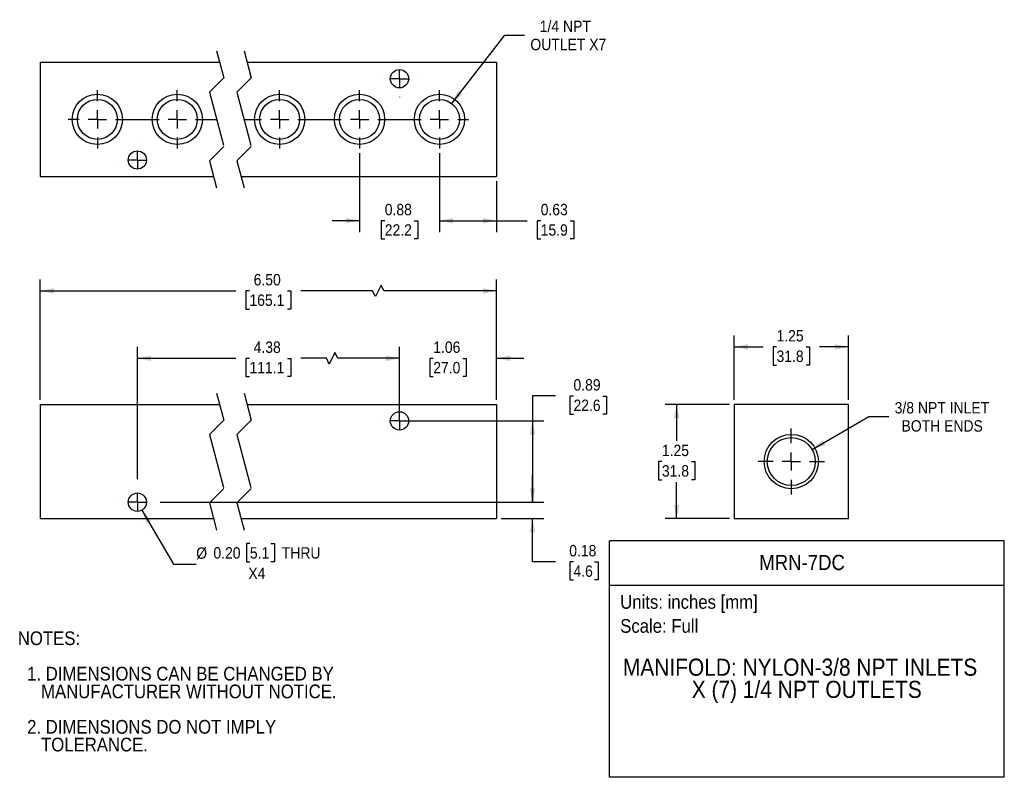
# Model space of a CAD drawing. Header units: inches. Extents: x 0.2 to 11, y 0 to 8.3.
import ezdxf
from ezdxf.enums import TextEntityAlignment as Align

# ---------------------------------------------------------------- set-up
doc = ezdxf.new("R2010")
doc.units = ezdxf.units.IN
doc.header["$MEASUREMENT"] = 0
doc.linetypes.add('SLD-Center', pattern=[0.7500000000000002, 0.6000000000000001, -0.05, 0.05, -0.05])
doc.linetypes.add('SLD-Solid', pattern=[0])
doc.layers.add('CENTER', color=40, linetype='SLD-Center')
doc.layers.add('SLD-DEFPOINTS', color=7, linetype='Continuous')
doc.layers.add('DIMENSIONS', color=140, linetype='SLD-Solid', lineweight=25)
doc.layers.add('TEXT', color=140, linetype='SLD-Solid', lineweight=25)
doc.styles.add('SLDTEXTSTYLE0', font='GOTHIC.TTF', dxfattribs={"width": 0.913})
doc.dimstyles.new('SLDDIMSTYLE0', dxfattribs={"dimtxt": 0.125, "dimasz": 0.15, "dimexe": 0, "dimexo": 0.0625, "dimgap": 0.03125, "dimtad": 0, "dimtih": 1, "dimtoh": 1, "dimrnd": 1e-09, "dimdsep": 46, "dimtxsty": 'SLDTEXTSTYLE0', "dimsah": 1, "dimcen": 0.09, "dimadec": 0, "dimazin": 2, "dimtfac": 1, "dimtmove": 0, "dimatfit": 0, "dimfxl": 0, "dimfrac": 2, "dimtolj": 1, "dimtzin": 12, "dimarcsym": 0})
doc.dimstyles.new('SLDDIMSTYLE1', dxfattribs={"dimtxt": 0.125, "dimasz": 0.15, "dimexe": 0, "dimexo": 0.0625, "dimgap": 0.03125, "dimtad": 0, "dimtih": 1, "dimtoh": 1, "dimrnd": 1e-09, "dimdsep": 46, "dimtxsty": 'SLDTEXTSTYLE0', "dimsah": 1, "dimcen": 0.09, "dimadec": 0, "dimazin": 2, "dimtfac": 1, "dimtofl": 0, "dimtmove": 0, "dimatfit": 3, "dimfxl": 0, "dimfrac": 2, "dimtolj": 1, "dimtzin": 12, "dimarcsym": 0})
doc.dimstyles.new('SLDDIMSTYLE2', dxfattribs={"dimtxt": 0.125, "dimasz": 0.15, "dimexe": 0, "dimexo": 0.0625, "dimgap": 0.03125, "dimtad": 0, "dimtih": 1, "dimtoh": 1, "dimrnd": 1e-09, "dimzin": 12, "dimdsep": 46, "dimtxsty": 'SLDTEXTSTYLE0', "dimsah": 1, "dimcen": 0.09, "dimadec": 0, "dimazin": 3, "dimtfac": 1, "dimtmove": 0, "dimatfit": 0, "dimfxl": 0, "dimfrac": 2, "dimtolj": 1, "dimtzin": 12, "dimarcsym": 0})
doc.dimstyles.new('SLDDIMSTYLE3', dxfattribs={"dimtxt": 0.125, "dimasz": 0.15, "dimexe": 0, "dimexo": 0.0625, "dimgap": 0.03125, "dimtad": 0, "dimtih": 1, "dimtoh": 1, "dimrnd": 1e-09, "dimzin": 0, "dimdsep": 46, "dimtxsty": 'SLDTEXTSTYLE0', "dimsah": 1, "dimcen": 0, "dimadec": 0, "dimazin": 0, "dimtfac": 1, "dimtofl": 0, "dimtmove": 0, "dimatfit": 3, "dimfxl": 0, "dimfrac": 2, "dimtolj": 1, "dimtzin": 12, "dimarcsym": 0})
doc.dimstyles.new('SLDDIMSTYLE4', dxfattribs={"dimtxt": 0.125, "dimasz": 0.15, "dimexe": 0, "dimexo": 0.0625, "dimgap": 0.03125, "dimtad": 0, "dimtih": 1, "dimtoh": 1, "dimrnd": 1e-09, "dimzin": 4, "dimdsep": 46, "dimtxsty": 'SLDTEXTSTYLE0', "dimsah": 1, "dimcen": 0.09, "dimadec": 0, "dimazin": 1, "dimtfac": 1, "dimtofl": 0, "dimtmove": 0, "dimatfit": 3, "dimfxl": 0, "dimfrac": 2, "dimtolj": 1, "dimtzin": 12, "dimarcsym": 0})
doc.dimstyles.new('SLDDIMSTYLE5', dxfattribs={"dimtxt": 0.125, "dimasz": 0.15, "dimexe": 0, "dimexo": 0.0625, "dimgap": 0.03125, "dimtad": 0, "dimtih": 1, "dimtoh": 1, "dimrnd": 1e-09, "dimzin": 12, "dimdsep": 46, "dimtxsty": 'SLDTEXTSTYLE0', "dimsah": 1, "dimcen": 0.09, "dimadec": 0, "dimazin": 3, "dimtfac": 1, "dimtofl": 0, "dimtmove": 0, "dimatfit": 3, "dimfxl": 0, "dimfrac": 2, "dimtolj": 1, "dimtzin": 12, "dimarcsym": 0})
doc.dimstyles.new('SLDDIMSTYLE6', dxfattribs={"dimtxt": 0.125, "dimasz": 0.15, "dimexe": 0, "dimexo": 0.0625, "dimgap": 0.03125, "dimtad": 0, "dimtih": 1, "dimtoh": 1, "dimrnd": 1e-09, "dimzin": 12, "dimdsep": 46, "dimtxsty": 'SLDTEXTSTYLE0', "dimsah": 1, "dimcen": 0, "dimadec": 0, "dimazin": 3, "dimtfac": 1, "dimtofl": 0, "dimtmove": 0, "dimatfit": 3, "dimfxl": 0, "dimfrac": 2, "dimtolj": 1, "dimtzin": 12, "dimarcsym": 0})
doc.dimstyles.new('SLDDIMSTYLE7', dxfattribs={"dimtxt": 0.125, "dimasz": 0.15, "dimexe": 0, "dimexo": 0.0625, "dimgap": 0.03125, "dimtad": 0, "dimtih": 1, "dimtoh": 1, "dimrnd": 1e-09, "dimzin": 12, "dimdsep": 46, "dimtxsty": 'SLDTEXTSTYLE0', "dimsah": 1, "dimcen": 0, "dimadec": 0, "dimazin": 3, "dimtfac": 1, "dimtofl": 0, "dimtmove": 0, "dimatfit": 3, "dimfxl": 0, "dimfrac": 2, "dimtolj": 1, "dimtzin": 12, "dimarcsym": 0})

# ---------------------------------------------------------------- blocks, each defined once
blk = doc.blocks.new('Block1')
at = {"layer": 'TEXT'}
for p, q in [((11.00009725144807, 2.589111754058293), (6.678903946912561, 2.589111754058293)), ((6.678903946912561, 0.0001052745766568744), (6.678903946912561, 2.589111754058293)), ((11.00009725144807, 0.0001052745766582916), (11.00009725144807, 2.589111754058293)), ((6.678903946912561, 2.102243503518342), (11.00009725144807, 2.102243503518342)), ((11.00009725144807, 0.0001052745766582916), (6.678903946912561, 0.0001052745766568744))]:
    blk.add_line(p, q, dxfattribs=at)
at = {"layer": 'TEXT', "char_height": 0.15, "attachment_point": 1, "style": 'SLDTEXTSTYLE0'}
for s, insert in [('Units: inches [mm]', (6.794784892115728, 1.994942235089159)), ('Scale: Full', (6.794784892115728, 1.732113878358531))]:
    blk.add_mtext(s, dxfattribs=dict(at, insert=insert))
at = {"layer": 'TEXT', "color": 140, "style": 'SLDTEXTSTYLE0', "width": 0.913}
for tag, height, p in [('AUTOATTR0', 0.1666666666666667, (8.316862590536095, 2.218620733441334)), ('AUTOATTR1_0', 0.1875, (6.824262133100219, 1.055416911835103)), ('AUTOATTR1_1', 0.1875, (7.578038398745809, 0.8129689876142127))]:
    blk.add_attdef(tag, text='', height=height, dxfattribs=at).set_placement(p, align=Align.BOTTOM_LEFT)
blk = doc.blocks.new('SW_NOTE_0')
at = {"layer": 'TEXT', "color": 0, "char_height": 0.15, "attachment_point": 1, "style": 'SLDTEXTSTYLE0'}
for s, insert in [('NOTES:', (0, 0.1916015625)), ('  1. DIMENSIONS CAN BE CHANGED BY     ', (0, -0.1963151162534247)), ('     MANUFACTURER WITHOUT NOTICE.', (0, -0.3902734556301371)), ('  2. DIMENSIONS DO NOT IMPLY ', (0, -0.7781901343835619)), ('     TOLERANCE.', (0, -0.9721484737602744))]:
    blk.add_mtext(s, dxfattribs=dict(at, insert=insert))
blk = doc.blocks.new('_D')
at = {"layer": 'DIMENSIONS'}
for p, q in [((5.834667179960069, 3.011884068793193), (5.834667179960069, 3.311884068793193)), ((1.758732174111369, 3.011884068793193), (5.959667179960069, 3.011884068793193)), ((5.490966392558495, 2.831884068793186), (5.959667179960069, 2.831884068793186)), ((5.834667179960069, 2.359443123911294), (5.834667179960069, 2.831884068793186)), ((6.084667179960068, 2.359443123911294), (5.834667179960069, 2.359443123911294)), ((6.283113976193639, 2.35848824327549), (6.245028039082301, 2.35848824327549)), ((6.245028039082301, 2.35848824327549), (6.245028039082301, 2.160050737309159)), ((6.514016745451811, 2.35848824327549), (6.55210268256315, 2.35848824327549)), ((6.55210268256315, 2.35848824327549), (6.55210268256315, 2.160050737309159)), ((6.245028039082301, 2.160050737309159), (6.283113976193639, 2.160050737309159)), ((6.55210268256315, 2.160050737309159), (6.514016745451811, 2.160050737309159))]:
    blk.add_line(p, q, dxfattribs=at)
for points in [[(5.834667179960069, 3.011884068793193), (5.864667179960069, 3.161884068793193), (5.804667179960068, 3.161884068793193)], [(5.834667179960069, 2.831884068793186), (5.804667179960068, 2.681884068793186), (5.864667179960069, 2.681884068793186)]]:
    blk.add_solid(points, dxfattribs=at)
at = {"layer": 'DIMENSIONS', "char_height": 0.125, "attachment_point": 1, "style": 'SLDTEXTSTYLE0'}
for s, insert in [('0.18', (6.236933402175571, 2.543546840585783)), ('4.6', (6.283113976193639, 2.319718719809))]:
    blk.add_mtext(s, dxfattribs=dict(at, insert=insert))
blk = doc.blocks.new('_D_1')
at = {"layer": 'DIMENSIONS'}
for p, q in [((6.08466717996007, 4.174328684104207), (5.83466717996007, 4.174328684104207)), ((5.83466717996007, 4.174328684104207), (5.83466717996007, 3.901884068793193)), ((6.283113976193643, 4.173373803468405), (6.245028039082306, 4.173373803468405)), ((6.245028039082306, 4.173373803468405), (6.245028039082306, 3.974936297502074)), ((6.606377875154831, 4.173373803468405), (6.644463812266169, 4.173373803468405)), ((6.644463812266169, 4.173373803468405), (6.644463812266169, 3.974936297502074)), ((4.428466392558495, 3.901884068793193), (5.959667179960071, 3.901884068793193)), ((5.83466717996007, 3.901884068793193), (5.83466717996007, 3.011884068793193)), ((6.245028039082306, 3.974936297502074), (6.283113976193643, 3.974936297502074)), ((6.644463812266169, 3.974936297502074), (6.606377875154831, 3.974936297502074)), ((1.758732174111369, 3.011884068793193), (5.959667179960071, 3.011884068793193))]:
    blk.add_line(p, q, dxfattribs=at)
for points in [[(5.83466717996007, 3.901884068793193), (5.80466717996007, 3.751884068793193), (5.864667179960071, 3.751884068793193)], [(5.83466717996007, 3.011884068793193), (5.864667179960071, 3.161884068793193), (5.80466717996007, 3.161884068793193)]]:
    blk.add_solid(points, dxfattribs=at)
at = {"layer": 'DIMENSIONS', "char_height": 0.125, "attachment_point": 1, "style": 'SLDTEXTSTYLE0'}
for s, insert in [('0.89', (6.283113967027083, 4.358432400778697)), ('22.6', (6.283113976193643, 4.134604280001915))]:
    blk.add_mtext(s, dxfattribs=dict(at, insert=insert))
blk = doc.blocks.new('_D_2')
at = {"layer": 'DIMENSIONS'}
for p, q in [((4.378466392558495, 4.152384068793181), (4.378466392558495, 4.711805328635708)), ((5.440966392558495, 4.131884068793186), (5.440966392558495, 4.711805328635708)), ((4.378466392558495, 4.586805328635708), (4.078466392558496, 4.586805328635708)), ((4.748084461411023, 4.585850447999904), (4.709998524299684, 4.585850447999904)), ((4.709998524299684, 4.585850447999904), (4.709998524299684, 4.387412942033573)), ((5.07134836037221, 4.585850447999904), (5.109434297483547, 4.585850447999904)), ((5.109434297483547, 4.585850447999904), (5.109434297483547, 4.387412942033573)), ((5.440966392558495, 4.586805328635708), (5.740966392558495, 4.586805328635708)), ((4.709998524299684, 4.387412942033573), (4.748084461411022, 4.387412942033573)), ((5.109434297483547, 4.387412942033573), (5.07134836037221, 4.387412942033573))]:
    blk.add_line(p, q, dxfattribs=at)
for points in [[(4.378466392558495, 4.586805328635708), (4.228466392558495, 4.616805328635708), (4.228466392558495, 4.556805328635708)], [(5.440966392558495, 4.586805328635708), (5.590966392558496, 4.556805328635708), (5.590966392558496, 4.616805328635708)]]:
    blk.add_solid(points, dxfattribs=at)
at = {"layer": 'DIMENSIONS', "char_height": 0.125, "attachment_point": 1, "style": 'SLDTEXTSTYLE0'}
for s, insert in [('1.06', (4.748084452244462, 4.770909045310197)), ('27.0', (4.748084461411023, 4.547080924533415))]:
    blk.add_mtext(s, dxfattribs=dict(at, insert=insert))
blk = doc.blocks.new('_D_3')
at = {"layer": 'DIMENSIONS'}
for p, q in [((1.558760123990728, 2.925009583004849), (1.902472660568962, 2.334052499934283)), ((2.740424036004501, 2.557880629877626), (2.702338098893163, 2.557880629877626)), ((2.702338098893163, 2.557880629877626), (2.702338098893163, 2.359443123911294)), ((2.971326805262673, 2.557880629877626), (3.009412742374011, 2.557880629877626)), ((3.009412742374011, 2.557880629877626), (3.009412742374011, 2.359443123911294)), ((1.902472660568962, 2.334052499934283), (2.152472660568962, 2.334052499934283)), ((2.702338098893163, 2.359443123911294), (2.740424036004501, 2.359443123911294)), ((3.009412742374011, 2.359443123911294), (2.971326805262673, 2.359443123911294))]:
    blk.add_line(p, q, dxfattribs=at)
blk.add_solid([(1.558760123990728, 2.925009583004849), (1.608242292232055, 2.780263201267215), (1.660107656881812, 2.810429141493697)], dxfattribs=at)
at = {"layer": 'DIMENSIONS', "char_height": 0.125, "attachment_point": 1, "style": 'SLDTEXTSTYLE0'}
for s, insert in [('%%c', (2.152472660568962, 2.517201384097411)), ('0.20', (2.340988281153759, 2.519111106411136)), ('5.1', (2.740424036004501, 2.519111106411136)), (' THRU', (3.047498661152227, 2.519111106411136)), ('X4', (2.723770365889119, 2.295282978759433))]:
    blk.add_mtext(s, dxfattribs=dict(at, insert=insert))
blk = doc.blocks.new('_D_4')
at = {"layer": 'DIMENSIONS'}
for p, q in [((0.4457321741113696, 4.131884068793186), (0.4457321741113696, 5.45057254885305)), ((5.440966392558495, 4.131884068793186), (5.440966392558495, 5.45057254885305)), ((0.4457321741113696, 5.32557254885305), (2.587819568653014, 5.32557254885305)), ((2.735536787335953, 5.324617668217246), (2.697450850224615, 5.324617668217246)), ((2.697450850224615, 5.324617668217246), (2.697450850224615, 5.126180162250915)), ((3.151161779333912, 5.324617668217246), (3.18924771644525, 5.324617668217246)), ((3.18924771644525, 5.324617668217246), (3.18924771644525, 5.126180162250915)), ((4.082848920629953, 5.32557254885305), (3.298878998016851, 5.32557254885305)), ((4.114098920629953, 5.26307254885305), (4.082848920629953, 5.32557254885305)), ((4.176598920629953, 5.388072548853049), (4.114098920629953, 5.26307254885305)), ((4.207848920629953, 5.32557254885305), (4.176598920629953, 5.388072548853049)), ((5.440966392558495, 5.32557254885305), (4.207848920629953, 5.32557254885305)), ((2.697450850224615, 5.126180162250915), (2.735536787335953, 5.126180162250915)), ((3.18924771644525, 5.126180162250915), (3.151161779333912, 5.126180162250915))]:
    blk.add_line(p, q, dxfattribs=at)
for points in [[(0.4457321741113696, 5.32557254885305), (0.5957321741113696, 5.29557254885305), (0.5957321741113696, 5.355572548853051)], [(5.440966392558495, 5.32557254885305), (5.290966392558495, 5.355572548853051), (5.290966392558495, 5.29557254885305)]]:
    blk.add_solid(points, dxfattribs=at)
at = {"layer": 'DIMENSIONS', "char_height": 0.125, "attachment_point": 1, "style": 'SLDTEXTSTYLE0'}
for s, insert in [('6.50', (2.781717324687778, 5.509676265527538)), ('165.1', (2.735536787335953, 5.285848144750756))]:
    blk.add_mtext(s, dxfattribs=dict(at, insert=insert))
blk = doc.blocks.new('_D_5')
at = {"layer": 'DIMENSIONS'}
for p, q in [((1.50823217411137, 3.262384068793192), (1.50823217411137, 4.711805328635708)), ((3.672269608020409, 4.649305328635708), (3.609769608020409, 4.524305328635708)), ((3.703519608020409, 4.586805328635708), (3.672269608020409, 4.649305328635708)), ((4.378466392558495, 3.951884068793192), (4.378466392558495, 4.711805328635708)), ((1.50823217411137, 4.586805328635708), (2.587819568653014, 4.586805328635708)), ((2.735536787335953, 4.585850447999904), (2.697450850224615, 4.585850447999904)), ((2.697450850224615, 4.585850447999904), (2.697450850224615, 4.387412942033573)), ((3.151161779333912, 4.585850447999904), (3.18924771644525, 4.585850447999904)), ((3.18924771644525, 4.585850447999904), (3.18924771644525, 4.387412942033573)), ((3.578519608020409, 4.586805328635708), (3.298878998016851, 4.586805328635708)), ((3.609769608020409, 4.524305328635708), (3.578519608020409, 4.586805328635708)), ((4.378466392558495, 4.586805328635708), (3.703519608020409, 4.586805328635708)), ((2.697450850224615, 4.387412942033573), (2.735536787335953, 4.387412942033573)), ((3.18924771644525, 4.387412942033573), (3.151161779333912, 4.387412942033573))]:
    blk.add_line(p, q, dxfattribs=at)
for points in [[(1.50823217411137, 4.586805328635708), (1.658232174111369, 4.556805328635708), (1.658232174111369, 4.616805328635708)], [(4.378466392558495, 4.586805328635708), (4.228466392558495, 4.616805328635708), (4.228466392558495, 4.556805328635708)]]:
    blk.add_solid(points, dxfattribs=at)
at = {"layer": 'DIMENSIONS', "char_height": 0.125, "attachment_point": 1, "style": 'SLDTEXTSTYLE0'}
for s, insert in [('4.38', (2.781717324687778, 4.770909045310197)), ('111.1', (2.735536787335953, 4.547080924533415))]:
    blk.add_mtext(s, dxfattribs=dict(at, insert=insert))
blk = doc.blocks.new('SW_CENTERMARKSYMBOL_0')
at = {"layer": 'CENTER', "color": 0}
for p, q in [((0, 0.199999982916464), (0, 0.2004999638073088)), ((-0.199999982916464, 0), (-0.2004999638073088, 0)), ((0, 0), (-0.09999999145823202, 0)), ((0, 0), (0, 0.09999999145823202)), ((0, 0), (0, -0.09999999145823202)), ((0, 0), (0.09999999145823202, 0)), ((0.199999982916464, 0), (0.2004999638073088, 0)), ((0, -0.2000000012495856), (0, -0.2005000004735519))]:
    blk.add_line(p, q, dxfattribs=at)
blk = doc.blocks.new('SW_CENTERMARKSYMBOL_1')
at = {"layer": 'CENTER', "color": 0}
for p, q in [((0, 0.2000000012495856), (0, 0.2005000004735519)), ((-0.199999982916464, 0), (-0.2004999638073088, 0)), ((0, 0), (-0.09999999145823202, 0)), ((0, 0), (0, 0.09999999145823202)), ((0, 0), (0, -0.09999999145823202)), ((0, 0), (0.09999999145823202, 0)), ((0.199999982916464, 0), (0.2004999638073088, 0)), ((0, -0.199999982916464), (0, -0.2004999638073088))]:
    blk.add_line(p, q, dxfattribs=at)
blk = doc.blocks.new('_D_6')
at = {"layer": 'DIMENSIONS'}
for p, q in [((7.992897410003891, 4.081884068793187), (7.287976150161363, 4.081884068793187)), ((7.412976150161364, 4.081884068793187), (7.412976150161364, 3.68166704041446)), ((7.251344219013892, 3.455929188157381), (7.213258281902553, 3.455929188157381)), ((7.213258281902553, 3.455929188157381), (7.213258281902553, 3.257491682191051)), ((7.574608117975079, 3.455929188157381), (7.612694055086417, 3.455929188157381)), ((7.612694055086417, 3.455929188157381), (7.612694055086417, 3.257491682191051)), ((7.213258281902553, 3.257491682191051), (7.251344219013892, 3.257491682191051)), ((7.612694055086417, 3.257491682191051), (7.574608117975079, 3.257491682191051)), ((7.412976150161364, 2.831884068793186), (7.412976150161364, 3.232101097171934)), ((7.992897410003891, 2.831884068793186), (7.287976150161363, 2.831884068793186))]:
    blk.add_line(p, q, dxfattribs=at)
for points in [[(7.412976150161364, 4.081884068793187), (7.382976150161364, 3.931884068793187), (7.442976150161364, 3.931884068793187)], [(7.412976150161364, 2.831884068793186), (7.442976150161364, 2.981884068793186), (7.382976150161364, 2.981884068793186)]]:
    blk.add_solid(points, dxfattribs=at)
at = {"layer": 'DIMENSIONS', "char_height": 0.125, "attachment_point": 1, "style": 'SLDTEXTSTYLE0'}
for s, insert in [('1.25', (7.251344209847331, 3.640987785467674)), ('31.8', (7.251344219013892, 3.417159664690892))]:
    blk.add_mtext(s, dxfattribs=dict(at, insert=insert))
blk = doc.blocks.new('_D_7')
at = {"layer": 'DIMENSIONS'}
for p, q in [((8.04289741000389, 4.131884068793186), (8.04289741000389, 4.83680532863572)), ((9.29289741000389, 4.131884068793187), (9.29289741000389, 4.83680532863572)), ((8.04289741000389, 4.71180532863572), (8.358548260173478, 4.71180532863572)), ((8.506265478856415, 4.710850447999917), (8.468179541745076, 4.710850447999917)), ((8.468179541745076, 4.710850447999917), (8.468179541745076, 4.512412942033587)), ((8.829529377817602, 4.710850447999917), (8.86761531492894, 4.710850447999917)), ((8.86761531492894, 4.710850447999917), (8.86761531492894, 4.512412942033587)), ((9.29289741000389, 4.71180532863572), (8.977246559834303, 4.71180532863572)), ((8.468179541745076, 4.512412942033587), (8.506265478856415, 4.512412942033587)), ((8.86761531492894, 4.512412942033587), (8.829529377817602, 4.512412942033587))]:
    blk.add_line(p, q, dxfattribs=at)
for points in [[(8.04289741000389, 4.71180532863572), (8.19289741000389, 4.68180532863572), (8.19289741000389, 4.741805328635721)], [(9.29289741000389, 4.71180532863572), (9.14289741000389, 4.741805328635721), (9.14289741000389, 4.68180532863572)]]:
    blk.add_solid(points, dxfattribs=at)
at = {"layer": 'DIMENSIONS', "char_height": 0.125, "attachment_point": 1, "style": 'SLDTEXTSTYLE0'}
for s, insert in [('1.25', (8.506265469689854, 4.895909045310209)), ('31.8', (8.506265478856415, 4.672080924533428))]:
    blk.add_mtext(s, dxfattribs=dict(at, insert=insert))
blk = doc.blocks.new('_D_8')
at = {"layer": 'DIMENSIONS'}
for p, q in [((8.895229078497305, 3.588134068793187), (9.518550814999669, 3.948009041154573)), ((9.518550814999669, 3.948009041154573), (9.737300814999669, 3.948009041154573))]:
    blk.add_line(p, q, dxfattribs=at)
blk.add_solid([(8.895229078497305, 3.588134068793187), (9.04013288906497, 3.637153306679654), (9.01013288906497, 3.68911483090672)], dxfattribs=at)
at = {"layer": 'DIMENSIONS', "char_height": 0.125, "attachment_point": 1, "style": 'SLDTEXTSTYLE0'}
for s, insert in [('3/8 NPT INLET', (9.799800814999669, 4.107677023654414)), ('BOTH ENDS', (9.874800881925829, 3.909239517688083))]:
    blk.add_mtext(s, dxfattribs=dict(at, insert=insert))
blk = doc.blocks.new('SW_CENTERMARKSYMBOL_2')
at = {"layer": 'CENTER', "color": 0}
for p, q in [((0, 0.2), (0, 0.3624999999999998)), ((-0.2, 0), (-0.3624999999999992, 0)), ((0, 0), (-0.09999999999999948, 0)), ((0, 0), (0, 0.1)), ((0, 0), (0, -0.1)), ((0, 0), (0.1000000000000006, 0)), ((0.2, 0), (0.3625000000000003, 0)), ((0, -0.2), (0, -0.3625000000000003))]:
    blk.add_line(p, q, dxfattribs=at)
blk = doc.blocks.new('_D_9')
at = {"layer": 'DIMENSIONS'}
for p, q in [((4.815966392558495, 6.833527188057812), (4.815966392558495, 5.968459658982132)), ((5.440966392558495, 6.527527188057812), (5.440966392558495, 5.968459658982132)), ((4.815966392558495, 6.093459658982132), (5.440966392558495, 6.093459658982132)), ((5.440966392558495, 6.093459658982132), (5.77640153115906, 6.093459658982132)), ((5.924118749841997, 6.09250477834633), (5.88603281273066, 6.09250477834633)), ((5.88603281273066, 6.09250477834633), (5.88603281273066, 5.894067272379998)), ((6.247382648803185, 6.09250477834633), (6.285468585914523, 6.09250477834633)), ((6.285468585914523, 6.09250477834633), (6.285468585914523, 5.894067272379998)), ((5.88603281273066, 5.894067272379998), (5.924118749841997, 5.894067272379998)), ((6.285468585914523, 5.894067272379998), (6.247382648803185, 5.894067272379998))]:
    blk.add_line(p, q, dxfattribs=at)
for points in [[(4.815966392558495, 6.093459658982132), (4.965966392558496, 6.063459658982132), (4.965966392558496, 6.123459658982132)], [(5.440966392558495, 6.093459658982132), (5.290966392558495, 6.123459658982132), (5.290966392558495, 6.063459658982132)]]:
    blk.add_solid(points, dxfattribs=at)
at = {"layer": 'DIMENSIONS', "char_height": 0.125, "attachment_point": 1, "style": 'SLDTEXTSTYLE0'}
for s, insert in [('0.63', (5.924118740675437, 6.277563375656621)), ('15.9', (5.924118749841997, 6.053735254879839))]:
    blk.add_mtext(s, dxfattribs=dict(at, insert=insert))
blk = doc.blocks.new('_D_10')
at = {"layer": 'DIMENSIONS'}
for p, q in [((3.940966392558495, 6.833527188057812), (3.940966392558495, 5.968459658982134)), ((4.815966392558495, 6.833527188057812), (4.815966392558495, 5.968459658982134)), ((3.940966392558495, 6.093459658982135), (3.640966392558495, 6.093459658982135)), ((4.216834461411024, 6.09250477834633), (4.178748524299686, 6.09250477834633)), ((4.178748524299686, 6.09250477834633), (4.178748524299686, 5.894067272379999)), ((4.540098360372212, 6.09250477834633), (4.578184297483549, 6.09250477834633)), ((4.578184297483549, 6.09250477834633), (4.578184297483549, 5.894067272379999)), ((4.815966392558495, 6.093459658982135), (5.115966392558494, 6.093459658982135)), ((4.178748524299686, 5.894067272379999), (4.216834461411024, 5.894067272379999)), ((4.578184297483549, 5.894067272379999), (4.540098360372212, 5.894067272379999))]:
    blk.add_line(p, q, dxfattribs=at)
for points in [[(3.940966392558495, 6.093459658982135), (3.790966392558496, 6.123459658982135), (3.790966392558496, 6.063459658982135)], [(4.815966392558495, 6.093459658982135), (4.965966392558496, 6.063459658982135), (4.965966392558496, 6.123459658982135)]]:
    blk.add_solid(points, dxfattribs=at)
at = {"layer": 'DIMENSIONS', "char_height": 0.125, "attachment_point": 1, "style": 'SLDTEXTSTYLE0'}
for s, insert in [('0.88', (4.216834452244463, 6.277563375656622)), ('22.2', (4.216834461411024, 6.05373525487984))]:
    blk.add_mtext(s, dxfattribs=dict(at, insert=insert))
blk = doc.blocks.new('_D_11')
at = {"layer": 'DIMENSIONS'}
for p, q in [((4.95015287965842, 7.375602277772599), (5.5299019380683, 8.123368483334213)), ((5.5299019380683, 8.123368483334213), (5.748651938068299, 8.123368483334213))]:
    blk.add_line(p, q, dxfattribs=at)
blk.add_solid([(4.95015287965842, 7.375602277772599), (5.065770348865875, 7.475765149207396), (5.018352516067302, 7.512528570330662)], dxfattribs=at)
at = {"layer": 'DIMENSIONS', "char_height": 0.125, "attachment_point": 1, "style": 'SLDTEXTSTYLE0'}
for s, insert in [('1/4 NPT', (5.914016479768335, 8.283036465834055)), ('OUTLET X7', (5.811151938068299, 8.084598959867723))]:
    blk.add_mtext(s, dxfattribs=dict(at, insert=insert))
blk = doc.blocks.new('SW_CENTERMARKSYMBOL_3')
at = {"layer": 'CENTER', "color": 0}
for p, q in [((0, 0.199999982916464), (0, 0.2004999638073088)), ((-0.199999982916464, 0), (-0.2004999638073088, 0)), ((0, 0), (-0.09999999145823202, 0)), ((0, 0), (0, 0.09999999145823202)), ((0, 0), (0, -0.09999999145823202)), ((0, 0), (0.09999999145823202, 0)), ((0.199999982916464, 0), (0.2004999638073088, 0)), ((0, -0.2000000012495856), (0, -0.2005000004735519))]:
    blk.add_line(p, q, dxfattribs=at)
blk = doc.blocks.new('SW_CENTERMARKSYMBOL_4')
at = {"layer": 'CENTER', "color": 0}
for p, q in [((0, 0.2000000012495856), (0, 0.2005000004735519)), ((-0.199999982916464, 0), (-0.2004999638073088, 0)), ((0, 0), (-0.09999999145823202, 0)), ((0, 0), (0, 0.09999999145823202)), ((0, 0), (0, -0.09999999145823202)), ((0, 0), (0.09999999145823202, 0)), ((0.199999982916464, 0), (0.2004999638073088, 0)), ((0, -0.199999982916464), (0, -0.2004999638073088))]:
    blk.add_line(p, q, dxfattribs=at)
blk = doc.blocks.new('SW_CENTERMARKSYMBOL_5')
at = {"layer": 'CENTER', "color": 0}
for p, q in [((-0.8749999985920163, 0.2000000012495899), (-0.8749999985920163, 0.3190000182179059)), ((0, 0.2000000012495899), (0, 0.3190000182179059)), ((1.120234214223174, 0.2000000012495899), (1.120234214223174, 0.3190000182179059)), ((1.995234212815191, 0.2000000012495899), (1.995234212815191, 0.3190000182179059)), ((2.870234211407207, 0.2000000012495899), (2.870234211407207, 0.3190000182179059)), ((-1.07499998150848, 0), (-1.194000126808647, 0)), ((-0.8749999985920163, 0), (-0.9749999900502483, 0)), ((-0.8749999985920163, 0), (-0.8749999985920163, 0.1000000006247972)), ((-0.8749999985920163, 0), (-0.8749999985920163, -0.1000000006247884)), ((-0.8749999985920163, 0), (-0.7750000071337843, 0)), ((-0.6750000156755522, 0), (-0.199999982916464, 0)), ((0, 0), (-0.09999999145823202, 0)), ((0, 0), (0, 0.1000000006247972)), ((0, 0), (0, -0.1000000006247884)), ((0, 0), (0.09999999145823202, 0)), ((0.199999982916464, 0), (0.4307058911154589, 0)), ((0.7307058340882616, 0), (0.9202342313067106, 0)), ((1.120234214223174, 0), (1.020234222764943, 0)), ((1.120234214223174, 0), (1.120234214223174, 0.1000000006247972)), ((1.120234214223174, 0), (1.120234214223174, -0.1000000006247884)), ((1.120234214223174, 0), (1.220234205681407, 0)), ((1.320234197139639, 0), (1.795234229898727, 0)), ((1.995234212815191, 0), (1.895234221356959, 0)), ((1.995234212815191, 0), (1.995234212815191, 0.1000000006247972)), ((1.995234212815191, 0), (1.995234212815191, -0.1000000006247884)), ((1.995234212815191, 0), (2.095234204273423, 0)), ((2.195234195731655, 0), (2.670234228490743, 0)), ((2.870234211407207, 0), (2.770234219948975, 0)), ((2.870234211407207, 0), (2.870234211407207, 0.1000000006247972)), ((2.870234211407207, 0), (2.870234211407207, -0.1000000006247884)), ((2.870234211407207, 0), (2.970234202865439, 0)), ((3.070234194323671, 0), (3.189234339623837, 0)), ((-0.8749999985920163, -0.2000000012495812), (-0.8749999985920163, -0.3190000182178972)), ((0, -0.2000000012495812), (0, -0.3190000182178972)), ((1.120234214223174, -0.2000000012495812), (1.120234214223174, -0.3190000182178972)), ((1.995234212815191, -0.2000000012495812), (1.995234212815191, -0.3190000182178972)), ((2.870234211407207, -0.2000000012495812), (2.870234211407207, -0.3190000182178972))]:
    blk.add_line(p, q, dxfattribs=at)

msp = doc.modelspace()

# ---------------------------------------------------------------- linework, layer by layer
for p, q in [((0.4457323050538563, 7.827527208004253), (2.409660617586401, 7.827527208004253)), ((0.4457323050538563, 7.827527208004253), (0.4457323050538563, 6.57752716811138)), ((2.709660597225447, 7.827527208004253), (5.440966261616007, 7.827527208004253)), ((5.440966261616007, 7.827527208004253), (5.440966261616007, 6.57752716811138)), ((0.4457323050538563, 6.57752716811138), (2.343215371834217, 6.57752716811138)), ((2.643215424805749, 6.57752716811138), (5.440966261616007, 6.57752716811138)), ((0.4457323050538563, 4.081884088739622), (0.4457323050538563, 2.83188404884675)), ((0.4457323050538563, 4.081884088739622), (2.409660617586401, 4.081884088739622)), ((2.709660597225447, 4.081884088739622), (5.440966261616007, 4.081884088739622)), ((5.440966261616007, 4.081884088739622), (5.440966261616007, 2.83188404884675)), ((8.04289741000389, 4.081884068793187), (8.04289741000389, 2.831884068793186)), ((9.29289741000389, 4.081884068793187), (8.04289741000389, 4.081884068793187)), ((9.29289741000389, 2.831884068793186), (9.29289741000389, 4.081884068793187)), ((0.4457323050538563, 2.83188404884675), (2.343215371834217, 2.83188404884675)), ((2.643215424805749, 2.83188404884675), (5.440966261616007, 2.83188404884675)), ((8.04289741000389, 2.831884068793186), (9.29289741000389, 2.831884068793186))]:
    msp.add_line(p, q)
for centre, radius in [((4.378466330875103, 7.647527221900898), 0.1005000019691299), ((1.070732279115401, 7.202527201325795), 0.2750000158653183), ((1.945732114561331, 7.20252717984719), 0.2749999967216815), ((3.065966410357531, 7.202527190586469), 0.2750000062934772), ((3.940966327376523, 7.20252717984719), 0.2749999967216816), ((4.815966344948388, 7.202527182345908), 0.2750000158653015), ((1.070732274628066, 7.202527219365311), 0.2189999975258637), ((1.945732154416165, 7.202527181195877), 0.2190000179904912), ((3.065966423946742, 7.202527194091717), 0.2190000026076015), ((3.940966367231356, 7.202527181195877), 0.2190000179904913), ((4.815966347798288, 7.202527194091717), 0.2190000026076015), ((1.508232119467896, 6.75752720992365), 0.1005000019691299), ((4.378466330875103, 3.901884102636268), 0.1005000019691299), ((8.66789741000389, 3.456884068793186), 0.2974999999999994), ((8.66789741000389, 3.456884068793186), 0.2624999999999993), ((1.508232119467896, 3.01188409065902), 0.1005000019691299)]:
    msp.add_circle(centre, radius)
at = {"layer": 'CENTER', "color": 40}
for p, q in [((2.376437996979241, 7.952527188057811), (2.455178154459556, 7.656267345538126)), ((2.676437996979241, 7.952527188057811), (2.755178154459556, 7.656267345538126)), ((2.455178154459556, 7.656267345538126), (2.297697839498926, 7.498787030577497)), ((2.755178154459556, 7.656267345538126), (2.597697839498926, 7.498787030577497)), ((2.297697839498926, 7.498787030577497), (2.455178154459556, 6.906267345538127)), ((2.597697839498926, 7.498787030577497), (2.755178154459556, 6.906267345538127)), ((2.455178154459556, 6.906267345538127), (2.297697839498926, 6.748787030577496)), ((2.755178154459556, 6.906267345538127), (2.597697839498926, 6.748787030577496)), ((2.297697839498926, 6.748787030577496), (2.376437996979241, 6.452527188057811)), ((2.597697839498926, 6.748787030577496), (2.676437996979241, 6.452527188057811)), ((2.376437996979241, 4.206884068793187), (2.455178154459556, 3.910624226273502)), ((2.676437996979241, 4.206884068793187), (2.755178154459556, 3.910624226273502)), ((2.455178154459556, 3.910624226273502), (2.297697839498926, 3.753143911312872)), ((2.755178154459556, 3.910624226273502), (2.597697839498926, 3.753143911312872)), ((2.297697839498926, 3.753143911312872), (2.455178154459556, 3.160624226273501)), ((2.597697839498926, 3.753143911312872), (2.755178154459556, 3.160624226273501)), ((2.455178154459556, 3.160624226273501), (2.297697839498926, 3.003143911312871)), ((2.755178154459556, 3.160624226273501), (2.597697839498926, 3.003143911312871)), ((2.297697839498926, 3.003143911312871), (2.376437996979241, 2.706884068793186)), ((2.597697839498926, 3.003143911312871), (2.676437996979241, 2.706884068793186))]:
    msp.add_line(p, q, dxfattribs=at)

# ---------------------------------------------------------------- block references
at = {"layer": 'CENTER'}
for name, p in [('SW_CENTERMARKSYMBOL_3', (4.378466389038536, 7.64752719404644)), ('SW_CENTERMARKSYMBOL_5', (1.945732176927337, 7.202527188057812)), ('SW_CENTERMARKSYMBOL_4', (1.508232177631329, 6.757527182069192)), ('SW_CENTERMARKSYMBOL_0', (4.378466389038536, 3.90188407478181)), ('SW_CENTERMARKSYMBOL_2', (8.66789741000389, 3.456884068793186)), ('SW_CENTERMARKSYMBOL_1', (1.508232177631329, 3.011884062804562))]:
    msp.add_blockref(name, p, dxfattribs=at)
at = {"layer": 'SLD-DEFPOINTS'}
ref = msp.add_blockref('Block1', (0, 0), dxfattribs=at)
ref.add_attrib('AUTOATTR0', 'MRN-7DC', dxfattribs={"layer": 'TEXT', "height": 0.1666666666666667, "style": 'SLDTEXTSTYLE0', "width": 0.913}).set_placement((8.316862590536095, 2.218620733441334), align=Align.BOTTOM_LEFT)
ref.add_attrib('AUTOATTR1_0', 'MANIFOLD: NYLON-3/8 NPT INLETS ', dxfattribs={"layer": 'TEXT', "height": 0.1875, "style": 'SLDTEXTSTYLE0', "width": 0.913}).set_placement((6.824262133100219, 1.055416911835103), align=Align.BOTTOM_LEFT)
ref.add_attrib('AUTOATTR1_1', 'X (7) 1/4 NPT OUTLETS', dxfattribs={"layer": 'TEXT', "height": 0.1875, "style": 'SLDTEXTSTYLE0', "width": 0.913}).set_placement((7.578038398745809, 0.8129689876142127), align=Align.BOTTOM_LEFT)
at = {"layer": 'TEXT'}
msp.add_blockref('SW_NOTE_0', (0.1995883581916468, 1.405850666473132), dxfattribs=at)

# ---------------------------------------------------------------- dimensions: what is measured, and where the dimension line sits
at = {"layer": 'DIMENSIONS'}
for p1, p2, text, dimstyle, picture, middle in [((4.681779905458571, 7.029452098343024), (4.95015287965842, 7.375602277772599), '1/4 NPT\\POUTLET X7', 'SLDDIMSTYLE7', '_D_11', (6.212367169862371, 8.123368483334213)), ((8.440565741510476, 3.325634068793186), (8.895229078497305, 3.588134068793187), '3/8 NPT INLET\\PBOTH ENDS', 'SLDDIMSTYLE6', '_D_8', (10.32037376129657, 3.948009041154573))]:
    dim = msp.add_diameter_dim_2p(p1=p1, p2=p2, text=text, dimstyle=dimstyle, override={"dimpost": '<>'}, dxfattribs=at)
    dim.commit()
    dim.dimension.update_dxf_attribs({"geometry": picture, "text_midpoint": middle, "dimtype": 163})
for base, p1, p2, dimstyle, picture, middle in [((4.815966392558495, 6.093459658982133), (3.940966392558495, 6.883527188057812), (4.815966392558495, 6.883527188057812), 'SLDDIMSTYLE0', '_D_10', (4.378466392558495, 6.093459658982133)), ((4.815966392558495, 6.093459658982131), (5.440966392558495, 6.577527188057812), (4.815966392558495, 6.883527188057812), 'SLDDIMSTYLE1', '_D_9', (6.085750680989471, 6.093459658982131)), ((8.04289741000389, 4.71180532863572), (9.29289741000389, 4.081884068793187), (8.04289741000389, 4.081884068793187), 'SLDDIMSTYLE5', '_D_7', (8.66789741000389, 4.71180532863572)), ((5.440966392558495, 4.586805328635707), (4.378466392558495, 4.102384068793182), (5.440966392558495, 4.081884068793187), 'SLDDIMSTYLE2', '_D_2', (4.909716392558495, 4.586805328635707))]:
    dim = msp.add_linear_dim(base=base, p1=p1, p2=p2, dimstyle=dimstyle, dxfattribs=at)
    dim.commit()
    dim.dimension.update_dxf_attribs({"geometry": picture, "text_midpoint": middle, "dimtype": 160})
for base, p1, p2, text, dimstyle, picture, middle in [((5.440966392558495, 5.325572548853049), (0.4457321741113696, 4.081884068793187), (5.440966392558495, 4.081884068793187), '6.50', 'SLDDIMSTYLE4', '_D_4', (2.943349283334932, 5.325572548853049)), ((4.378466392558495, 4.586805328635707), (1.50823217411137, 3.212384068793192), (4.378466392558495, 3.901884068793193), '4.38', 'SLDDIMSTYLE5', '_D_5', (2.943349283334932, 4.586805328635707))]:
    dim = msp.add_linear_dim(base=base, p1=p1, p2=p2, text=text, dimstyle=dimstyle, dxfattribs=at)
    dim.commit()
    dim.dimension.update_dxf_attribs({"geometry": picture, "text_midpoint": middle, "dimtype": 160})
for base, p1, p2, dimstyle, picture, middle in [((5.83466717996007, 3.011884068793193), (4.378466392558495, 3.901884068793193), (1.708732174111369, 3.011884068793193), 'SLDDIMSTYLE1', '_D_1', (5.83466717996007, 4.174328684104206)), ((7.412976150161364, 2.831884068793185), (8.04289741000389, 4.081884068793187), (8.04289741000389, 2.831884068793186), 'SLDDIMSTYLE5', '_D_6', (7.412976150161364, 3.456884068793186)), ((5.834667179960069, 3.011884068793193), (5.440966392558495, 2.831884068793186), (1.708732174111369, 3.011884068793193), 'SLDDIMSTYLE0', '_D', (5.834667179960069, 2.359443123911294))]:
    dim = msp.add_linear_dim(base=base, p1=p1, p2=p2, angle=90.0000000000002, dimstyle=dimstyle, dxfattribs=at)
    dim.commit()
    dim.dimension.update_dxf_attribs({"geometry": picture, "text_midpoint": middle, "dimtype": 160})
dim = msp.add_diameter_dim_2p(p1=(1.457704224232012, 3.098758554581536), p2=(1.558760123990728, 2.925009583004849), text='<> THRU\\PX4', dimstyle='SLDDIMSTYLE3', dxfattribs=at)
dim.commit()
dim.dimension.update_dxf_attribs({"geometry": '_D_3', "text_midpoint": (2.820732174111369, 2.359443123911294), "dimtype": 163})

doc.saveas('drawing.dxf')
